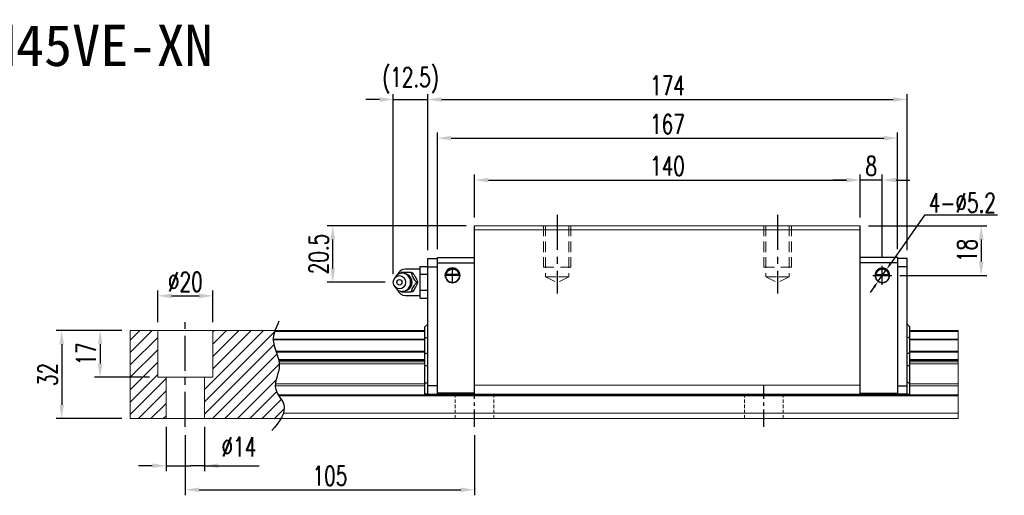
# Model space of a CAD drawing. Header units: millimetres. Extents: x 558 to 1114, y 594 to 1103.
# Tile 3 of 3: x 757 to 1114, y 594 to 767. Entities that reach past the tile are written whole.
import ezdxf
from ezdxf.enums import TextEntityAlignment as Align

# ---------------------------------------------------------------- set-up
doc = ezdxf.new("R2010")
doc.units = ezdxf.units.MM
doc.header["$PDSIZE"] = -1
for name, pattern in [('CENTER', [10.16, 6.35, -1.27, 1.27, -1.27]), ('DASHED', [0.75, 0.5, -0.25]), ('HIDDEN', [1.905, 1.27, -0.635])]:
    doc.linetypes.add(name, pattern=pattern)
for name, color, linetype in [('2', 7, 'Continuous'), ('CHA', 2, 'Continuous'), ('CL', 1, 'CENTER'), ('DIM', 4, 'Continuous'), ('HID', 2, 'DASHED'), ('OUT', 3, 'Continuous')]:
    doc.layers.add(name, color=color, linetype=linetype)
doc.styles.add('DIM-7', font='SIMPLEX.shx', dxfattribs={"width": 0.7, "bigfont": 'chineset.shx'})
doc.styles.add('T', font='kaiu.ttf')
doc.dimstyles.new('CNS', dxfattribs={"dimtxt": 3.5, "dimasz": 2.5, "dimexe": 1, "dimexo": 1.5, "dimgap": 0.09, "dimtad": 0, "dimdsep": 46, "dimtxsty": 'DIM-7', "dimcen": 0.09, "dimclrd": 1, "dimclre": 1, "dimclrt": 4, "dimadec": 0, "dimazin": 0, "dimtfac": 1, "dimtix": 1, "dimtmove": 2, "dimatfit": 3, "dimfxl": 1, "dimtvp": 0.971429, "dimtolj": 1, "dimarcsym": 0})
doc.dimstyles.new('CNSx1 (指線專用)', dxfattribs={"dimscale": 0.56, "dimtxt": 3.5, "dimasz": 2.5, "dimexe": 1, "dimexo": 1.5, "dimgap": 1, "dimtad": 1, "dimtih": 1, "dimtoh": 1, "dimdsep": 46, "dimtxsty": 'DIM-7', "dimcen": 0.09, "dimclrd": 256, "dimclre": 256, "dimclrt": 4, "dimadec": 0, "dimazin": 0, "dimtfac": 1, "dimtix": 1, "dimtmove": 1, "dimatfit": 3, "dimfxl": 1, "dimtvp": 0.971429, "dimtolj": 1, "dimarcsym": 0})

# ---------------------------------------------------------------- blocks, each defined once
blk = doc.blocks.new('*D14')
at = {"color": 7, "lineweight": -2}
for p, q in [((921.7, 694.74), (921.7, 710.33)), ((926.7, 708.33), (1056.7, 708.33)), ((1061.7, 694.74), (1061.7, 710.33))]:
    blk.add_line(p, q, dxfattribs=at)
at = {"color": 7}
for points in [[(926.7, 709.16), (926.7, 707.5), (921.7, 708.33)], [(1056.7, 709.16), (1056.7, 707.5), (1061.7, 708.33)]]:
    blk.add_solid(points, dxfattribs=at)
at = {"layer": 'DEFPOINTS', "color": 0}
for p in [(1061.7, 708.33), (921.7, 691.74), (1061.7, 691.74)]:
    blk.add_point(p, dxfattribs=at)
at = {"color": 7, "insert": (991.7, 713.43), "char_height": 7, "attachment_point": 5, "style": 'DIM-7'}
blk.add_mtext('\\A1;140', dxfattribs=at)
blk = doc.blocks.new('*D16')
at = {"color": 7, "lineweight": -2}
for p, q in [((1056.7, 708.33), (1051.7, 708.33)), ((1061.7, 694.74), (1061.7, 710.33)), ((1069.7, 708.33), (1061.7, 708.33)), ((1069.7, 680.16), (1069.7, 710.33)), ((1074.7, 708.33), (1079.7, 708.33))]:
    blk.add_line(p, q, dxfattribs=at)
at = {"color": 7}
for points in [[(1056.7, 709.16), (1056.7, 707.5), (1061.7, 708.33)], [(1074.7, 709.16), (1074.7, 707.5), (1069.7, 708.33)]]:
    blk.add_solid(points, dxfattribs=at)
at = {"layer": 'DEFPOINTS', "color": 0}
for p in [(1061.7, 708.33), (1061.7, 691.74), (1069.7, 677.16)]:
    blk.add_point(p, dxfattribs=at)
at = {"color": 7, "insert": (1065.7, 713.43), "char_height": 7, "attachment_point": 5, "style": 'DIM-7'}
blk.add_mtext('\\A1;8', dxfattribs=at)
blk = doc.blocks.new('*D17')
at = {"color": 7, "lineweight": -2}
for p, q in [((1064.7, 691.74), (1107.61, 691.74)), ((1105.61, 686.74), (1105.61, 678.74)), ((1076.12, 673.74), (1107.61, 673.74))]:
    blk.add_line(p, q, dxfattribs=at)
at = {"color": 7}
for points in [[(1104.78, 686.74), (1106.44, 686.74), (1105.61, 691.74)], [(1104.78, 678.74), (1106.44, 678.74), (1105.61, 673.74)]]:
    blk.add_solid(points, dxfattribs=at)
at = {"layer": 'DEFPOINTS', "color": 0}
for p in [(1061.7, 691.74), (1073.12, 673.74), (1105.61, 673.74)]:
    blk.add_point(p, dxfattribs=at)
at = {"color": 7, "insert": (1100.51, 682.74), "char_height": 7, "attachment_point": 5, "rotation": 90, "style": 'DIM-7'}
blk.add_mtext('\\A1;18', dxfattribs=at)
blk = doc.blocks.new('*D19')
at = {"color": 7, "lineweight": -2}
for p, q in [((816.7, 615.74), (816.7, 593.91)), ((921.7, 615.74), (921.7, 593.91)), ((821.7, 595.91), (916.7, 595.91))]:
    blk.add_line(p, q, dxfattribs=at)
at = {"color": 7}
for points in [[(821.7, 596.74), (821.7, 595.08), (816.7, 595.91)], [(916.7, 596.74), (916.7, 595.08), (921.7, 595.91)]]:
    blk.add_solid(points, dxfattribs=at)
at = {"layer": 'DEFPOINTS', "color": 0}
for p in [(816.7, 618.74), (921.7, 618.74), (921.7, 595.91)]:
    blk.add_point(p, dxfattribs=at)
at = {"color": 7, "insert": (869.2, 601.01), "char_height": 7, "attachment_point": 5, "style": 'DIM-7'}
blk.add_mtext('\\A1;105', dxfattribs=at)
blk = doc.blocks.new('*D20')
at = {"color": 7, "lineweight": -2}
for p, q in [((806.7, 656.74), (806.7, 668.29)), ((811.7, 666.29), (821.7, 666.29)), ((826.7, 656.74), (826.7, 668.29))]:
    blk.add_line(p, q, dxfattribs=at)
at = {"color": 7}
for points in [[(811.7, 667.12), (811.7, 665.45), (806.7, 666.29)], [(821.7, 667.12), (821.7, 665.45), (826.7, 666.29)]]:
    blk.add_solid(points, dxfattribs=at)
at = {"layer": 'DEFPOINTS', "color": 0}
for p in [(826.7, 666.29), (806.7, 653.74), (826.7, 653.74)]:
    blk.add_point(p, dxfattribs=at)
at = {"color": 7, "insert": (816.7, 671.39), "char_height": 7, "attachment_point": 5, "style": 'DIM-7'}
blk.add_mtext('\\A1;%%C20', dxfattribs=at)
blk = doc.blocks.new('*D21')
at = {"color": 7, "lineweight": -2}
for p, q in [((793.7, 653.74), (783.8, 653.74)), ((785.8, 648.74), (785.8, 641.74)), ((803.7, 636.74), (783.8, 636.74))]:
    blk.add_line(p, q, dxfattribs=at)
at = {"color": 7}
for points in [[(784.97, 648.74), (786.64, 648.74), (785.8, 653.74)], [(784.97, 641.74), (786.64, 641.74), (785.8, 636.74)]]:
    blk.add_solid(points, dxfattribs=at)
at = {"layer": 'DEFPOINTS', "color": 0}
for p in [(796.7, 653.74), (785.8, 636.74), (806.7, 636.74)]:
    blk.add_point(p, dxfattribs=at)
at = {"color": 7, "insert": (780.7, 645.24), "char_height": 7, "attachment_point": 5, "rotation": 90, "style": 'DIM-7'}
blk.add_mtext('\\A1;17', dxfattribs=at)
blk = doc.blocks.new('*D18')
at = {"color": 7, "lineweight": -2}
for p, q in [((793.7, 653.74), (769.84, 653.74)), ((771.84, 648.74), (771.84, 626.74)), ((793.7, 621.74), (769.84, 621.74))]:
    blk.add_line(p, q, dxfattribs=at)
at = {"color": 7}
for points in [[(771.01, 648.74), (772.68, 648.74), (771.84, 653.74)], [(771.01, 626.74), (772.68, 626.74), (771.84, 621.74)]]:
    blk.add_solid(points, dxfattribs=at)
at = {"layer": 'DEFPOINTS', "color": 0}
for p in [(796.7, 653.74), (771.84, 621.74), (796.7, 621.74)]:
    blk.add_point(p, dxfattribs=at)
at = {"color": 7, "insert": (766.74, 637.74), "char_height": 7, "attachment_point": 5, "rotation": 90, "style": 'DIM-7'}
blk.add_mtext('\\A1;32', dxfattribs=at)
blk = doc.blocks.new('*D22')
at = {"layer": 'DEFPOINTS', "color": 0}
for p in [(1075.2, 723.54), (908.2, 680.24), (1075.2, 680.24)]:
    blk.add_point(p, dxfattribs=at)
at = {"layer": 'DIM', "color": 7, "lineweight": -2}
for p, q in [((908.2, 683.24), (908.2, 725.54)), ((1075.2, 683.24), (1075.2, 725.54)), ((913.2, 723.54), (1070.2, 723.54))]:
    blk.add_line(p, q, dxfattribs=at)
at = {"layer": 'DIM', "color": 7}
for points in [[(913.2, 724.37), (913.2, 722.71), (908.2, 723.54)], [(1070.2, 724.37), (1070.2, 722.71), (1075.2, 723.54)]]:
    blk.add_solid(points, dxfattribs=at)
at = {"layer": 'DIM', "color": 7, "insert": (991.7, 728.64), "char_height": 7, "attachment_point": 5, "style": 'DIM-7'}
blk.add_mtext('\\A1;167', dxfattribs=at)
blk = doc.blocks.new('*D26')
at = {"color": 7, "lineweight": -2}
for p, q in [((809.7, 618.74), (809.7, 602.65)), ((823.7, 618.74), (823.7, 602.65)), ((804.7, 604.65), (799.7, 604.65)), ((809.7, 604.65), (814.7, 604.65)), ((814.7, 604.65), (818.7, 604.65)), ((823.7, 604.65), (818.7, 604.65)), ((823.7, 604.65), (843.57, 604.65)), ((828.7, 604.65), (833.7, 604.65))]:
    blk.add_line(p, q, dxfattribs=at)
at = {"color": 7}
for points in [[(804.7, 605.48), (804.7, 603.82), (809.7, 604.65)], [(828.7, 605.48), (828.7, 603.82), (823.7, 604.65)]]:
    blk.add_solid(points, dxfattribs=at)
at = {"layer": 'DEFPOINTS', "color": 0}
for p in [(809.7, 621.74), (823.7, 621.74), (823.7, 604.65)]:
    blk.add_point(p, dxfattribs=at)
at = {"color": 7, "insert": (836.14, 611.45), "char_height": 7, "attachment_point": 5, "style": 'DIM-7'}
blk.add_mtext('\\A1;%%C14', dxfattribs=at)
blk = doc.blocks.new('*D96')
at = {"layer": 'DEFPOINTS', "color": 0}
for p in [(1078.7, 737.56), (904.7, 679.89), (1078.7, 679.89)]:
    blk.add_point(p, dxfattribs=at)
at = {"layer": 'DIM', "color": 7, "lineweight": -2}
for p, q in [((904.7, 682.89), (904.7, 739.56)), ((909.7, 737.56), (1073.7, 737.56)), ((1078.7, 682.89), (1078.7, 739.56))]:
    blk.add_line(p, q, dxfattribs=at)
at = {"layer": 'DIM', "color": 7}
for points in [[(909.7, 738.39), (909.7, 736.73), (904.7, 737.56)], [(1073.7, 738.39), (1073.7, 736.73), (1078.7, 737.56)]]:
    blk.add_solid(points, dxfattribs=at)
at = {"layer": 'DIM', "color": 7, "insert": (991.7, 742.66), "char_height": 7, "attachment_point": 5, "style": 'DIM-7'}
blk.add_mtext('\\A1;174', dxfattribs=at)
blk = doc.blocks.new('*D97')
at = {"layer": 'DEFPOINTS', "color": 0}
for p in [(870.22, 691.74), (921.7, 691.74), (892.2, 671.24)]:
    blk.add_point(p, dxfattribs=at)
at = {"layer": 'DIM', "color": 7, "lineweight": -2}
for p, q in [((918.7, 691.74), (868.22, 691.74)), ((870.22, 676.24), (870.22, 686.74)), ((889.2, 671.24), (868.22, 671.24))]:
    blk.add_line(p, q, dxfattribs=at)
at = {"layer": 'DIM', "color": 7}
for points in [[(869.39, 686.74), (871.06, 686.74), (870.22, 691.74)], [(869.39, 676.24), (871.06, 676.24), (870.22, 671.24)]]:
    blk.add_solid(points, dxfattribs=at)
at = {"layer": 'DIM', "color": 7, "insert": (865.12, 681.49), "char_height": 7, "attachment_point": 5, "rotation": 90, "style": 'DIM-7'}
blk.add_mtext('\\A1;20.5', dxfattribs=at)
blk = doc.blocks.new('*D98')
at = {"color": 7, "lineweight": -2}
for p, q in [((887.2, 737.56), (882.2, 737.56)), ((892.2, 674.22), (892.2, 739.56)), ((892.2, 737.56), (904.7, 737.56)), ((904.7, 682.89), (904.7, 739.56)), ((909.7, 737.56), (914.7, 737.56))]:
    blk.add_line(p, q, dxfattribs=at)
at = {"color": 7}
for points in [[(887.2, 738.39), (887.2, 736.73), (892.2, 737.56)], [(909.7, 738.39), (909.7, 736.73), (904.7, 737.56)]]:
    blk.add_solid(points, dxfattribs=at)
at = {"layer": 'DEFPOINTS', "color": 0}
for p in [(904.7, 737.56), (904.7, 679.89), (892.2, 671.22)]:
    blk.add_point(p, dxfattribs=at)
at = {"color": 7, "insert": (898.45, 744.49), "char_height": 7, "attachment_point": 5, "style": 'DIM-7'}
blk.add_mtext('\\A1;(12.5)', dxfattribs=at)
blk = doc.blocks.new('*D108')
at = {"color": 0, "lineweight": -2}
for p, q in [((1085.04, 695.59), (1072.63, 677.91)), ((1111.47, 695.59), (1085.04, 695.59)), ((1068.21, 671.61), (1071.2, 675.86)), ((1066.77, 669.56), (1065.34, 667.51))]:
    blk.add_line(p, q, dxfattribs=at)
at = {"color": 0}
for points in [[(1072.29, 678.15), (1072.97, 677.67), (1071.2, 675.86)], [(1066.43, 669.8), (1067.11, 669.32), (1068.21, 671.61)]]:
    blk.add_solid(points, dxfattribs=at)
at = {"layer": 'DEFPOINTS', "color": 0}
for p in [(1071.2, 675.86), (1068.21, 671.61)]:
    blk.add_point(p, dxfattribs=at)
at = {"color": 0, "insert": (1098.75, 700.09), "char_height": 3.5, "attachment_point": 5, "style": 'DIM-7'}
blk.add_mtext('\\A1;{\\H2x;4-∅5.2}', dxfattribs=at)

msp = doc.modelspace()

# ---------------------------------------------------------------- hatches: boundary and pattern name
at = {"layer": 'DIM'}
h = msp.add_hatch(dxfattribs=at)
h.set_pattern_fill('ANSI31', color=0, style=0)
h.set_pattern_definition([(45, (492.7543, 480.9535), (-2.245064, 2.245064), [])])
edge = h.paths.add_edge_path()
edge.add_spline(control_points=[(849.604, 646.166), (849.14, 647.467), (848.678, 648.843), (848.635, 650.22), (848.633, 650.305)], knot_values=[7.0410379, 7.0410379, 7.0410379, 7.0410379, 11.0834181, 11.3490412, 11.3490412, 11.3490412, 11.3490412], degree=3, periodic=0)
edge.add_spline(control_points=[(848.633, 650.305), (848.632, 650.403), (848.633, 650.501), (848.635, 650.599)], knot_values=[6.7346274, 6.7346274, 6.7346274, 6.7346274, 7.0410379, 7.0410379, 7.0410379, 7.0410379], degree=3, periodic=0)
edge.add_spline(control_points=[(848.635, 650.599), (848.66, 651.503), (848.85, 652.407), (849.136, 653.311)], knot_values=[3.908874, 3.908874, 3.908874, 3.908874, 6.7346274, 6.7346274, 6.7346274, 6.7346274], degree=3, periodic=0)
edge.add_spline(control_points=[(849.136, 653.311), (849.181, 653.452), (849.228, 653.594), (849.278, 653.735)], knot_values=[3.466366, 3.466366, 3.466366, 3.466366, 3.908874, 3.908874, 3.908874, 3.908874], degree=3, periodic=0)
edge.add_line((849.274, 653.735), (826.703, 653.735))
edge.add_line((826.703, 653.735), (826.703, 636.735))
edge.add_line((826.703, 636.735), (823.703, 636.735))
edge.add_line((823.703, 636.735), (823.703, 621.735))
edge.add_line((823.703, 621.735), (851.345, 621.735))
edge.add_spline(control_points=[(851.345, 621.735), (851.749, 622.406), (852.081, 623.073), (852.306, 623.735)], knot_values=[35.0876755, 35.0876755, 35.0876755, 35.0876755, 37.2888756, 37.2888756, 37.2888756, 37.2888756], degree=3, periodic=0)
edge.add_spline(control_points=[(852.306, 623.735), (852.664, 624.789), (852.846, 626.912), (851.346, 628.961), (850.665, 630.028)], knot_values=[27.949439, 27.949439, 27.949439, 27.949439, 31.4503537, 35.0876755, 35.0876755, 35.0876755, 35.0876755], degree=3, periodic=0)
edge.add_spline(control_points=[(850.665, 630.028), (850.591, 630.146), (850.517, 630.264), (850.444, 630.382)], knot_values=[27.5490533, 27.5490533, 27.5490533, 27.5490533, 27.949439, 27.949439, 27.949439, 27.949439], degree=3, periodic=0)
edge.add_spline(control_points=[(850.444, 630.382), (850.043, 631.04), (849.479, 632.12), (849.366, 633.254), (849.371, 633.693)], knot_values=[23.9494384, 23.9494384, 23.9494384, 23.9494384, 26.1777675, 27.5490533, 27.5490533, 27.5490533, 27.5490533], degree=3, periodic=0)
edge.add_spline(control_points=[(849.371, 633.693), (849.373, 633.927), (849.389, 634.162), (849.416, 634.4)], knot_values=[23.2175338, 23.2175338, 23.2175338, 23.2175338, 23.9494384, 23.9494384, 23.9494384, 23.9494384], degree=3, periodic=0)
edge.add_spline(control_points=[(849.416, 634.4), (849.659, 636.541), (850.904, 639.036), (850.829, 641.452), (850.813, 641.674)], knot_values=[15.9420699, 15.9420699, 15.9420699, 15.9420699, 22.5462419, 23.2175338, 23.2175338, 23.2175338, 23.2175338], degree=3, periodic=0)
edge.add_spline(control_points=[(850.813, 641.674), (850.795, 641.91), (850.766, 642.146), (850.728, 642.381)], knot_values=[15.228195, 15.228195, 15.228195, 15.228195, 15.9420699, 15.9420699, 15.9420699, 15.9420699], degree=3, periodic=0)
edge.add_spline(control_points=[(850.728, 642.381), (850.702, 642.548), (850.67, 642.715), (850.635, 642.882)], knot_values=[14.7203513, 14.7203513, 14.7203513, 14.7203513, 15.228195, 15.228195, 15.228195, 15.228195], degree=3, periodic=0)
edge.add_spline(control_points=[(850.635, 642.882), (850.615, 642.975), (850.594, 643.068), (850.572, 643.16)], knot_values=[14.4372251, 14.4372251, 14.4372251, 14.4372251, 14.7203513, 14.7203513, 14.7203513, 14.7203513], degree=3, periodic=0)
edge.add_spline(control_points=[(850.572, 643.16), (850.355, 644.072), (850.031, 644.974), (849.709, 645.872)], knot_values=[11.6531458, 11.6531458, 11.6531458, 11.6531458, 14.4372251, 14.4372251, 14.4372251, 14.4372251], degree=3, periodic=0)
edge.add_spline(control_points=[(849.709, 645.872), (849.674, 645.97), (849.639, 646.068), (849.604, 646.166)], knot_values=[11.3490412, 11.3490412, 11.3490412, 11.3490412, 11.6531458, 11.6531458, 11.6531458, 11.6531458], degree=3, periodic=0)
edge.add_line((849.604, 646.166), (849.604, 646.166))
h.paths.add_polyline_path([(806.703, 653.735), (796.703, 653.735), (796.703, 621.735), (809.703, 621.735), (809.703, 636.735), (806.703, 636.735)])

# ---------------------------------------------------------------- linework, layer by layer
at = {"linetype": 'Continuous', "lineweight": 15}
for p, q in [((850.444, 630.382), (1097.194, 630.382)), ((850.665, 630.028), (1097.194, 630.028)), ((921.703, 630.635), (1061.703, 630.635))]:
    msp.add_line(p, q, dxfattribs=at)
at = {"layer": '2', "color": 0, "linetype": 'Continuous'}
for p, q in [((921.703, 630.635), (921.703, 691.735)), ((1061.703, 630.635), (1061.703, 691.735)), ((904.703, 679.885), (908.203, 679.885)), ((904.703, 676.885), (904.703, 679.885)), ((908.203, 680.235), (921.702, 680.235)), ((908.203, 630.635), (908.203, 680.235)), ((1075.203, 680.235), (1061.703, 680.235)), ((1075.203, 680.235), (1075.203, 630.635)), ((1078.703, 679.885), (1075.203, 679.885)), ((1078.703, 676.885), (1078.703, 679.885)), ((901.903, 676.035), (896.62, 676.035)), ((901.903, 677.009), (904.703, 677.009)), ((901.903, 674.122), (901.903, 677.009)), ((904.703, 630.635), (904.703, 676.885)), ((904.703, 676.885), (908.203, 676.885)), ((908.203, 678.335), (921.702, 678.335)), ((1075.203, 678.335), (1061.703, 678.335)), ((1078.703, 676.885), (1075.203, 676.885)), ((1078.703, 633.635), (1078.703, 676.885)), ((893, 673.194), (892.636, 672.66)), ((901.903, 674.122), (904.703, 674.122)), ((901.903, 668.349), (901.903, 674.122)), ((916.011, 674.01), (911.394, 674.01)), ((915.983, 674.035), (911.422, 674.035)), ((1067.394, 674.01), (1072.011, 674.01)), ((1067.422, 674.035), (1071.983, 674.035)), ((892.636, 669.811), (893, 669.276)), ((901.903, 665.462), (901.903, 668.349)), ((901.903, 668.349), (904.703, 668.349)), ((896.62, 666.435), (901.903, 666.435)), ((901.903, 665.462), (904.703, 665.462)), ((903.703, 655.035), (904.703, 656.035)), ((903.703, 650.888), (903.703, 655.035)), ((1079.703, 655.035), (1078.703, 656.035)), ((1079.703, 650.888), (1079.703, 655.035)), ((903.703, 650.888), (904.703, 651.252)), ((903.703, 645.583), (903.703, 650.888)), ((1079.703, 650.888), (1078.703, 651.252)), ((1079.703, 645.583), (1079.703, 650.888)), ((903.703, 645.583), (904.703, 645.219)), ((903.703, 641.114), (903.703, 645.583)), ((1079.703, 645.583), (1078.703, 645.219)), ((1079.703, 641.114), (1079.703, 645.583)), ((903.703, 634.524), (903.703, 641.114)), ((903.703, 641.114), (904.703, 640.75)), ((1079.703, 641.114), (1078.703, 640.75)), ((1079.703, 634.524), (1079.703, 641.114)), ((903.703, 634.524), (904.703, 634.938)), ((903.703, 630.635), (903.703, 634.524)), ((908.203, 633.635), (904.703, 633.635)), ((1075.203, 633.635), (1078.703, 633.635)), ((1079.703, 634.524), (1078.703, 634.938)), ((1078.703, 630.635), (1078.703, 633.635)), ((1079.703, 630.635), (1079.703, 634.524)), ((904.703, 630.635), (903.703, 630.635)), ((904.703, 630.635), (908.203, 630.635)), ((921.703, 631.034), (908.203, 631.034)), ((908.203, 630.635), (921.703, 630.635)), ((1061.703, 631.034), (1075.203, 631.034)), ((1075.203, 630.635), (1061.703, 630.635)), ((1078.703, 630.635), (1075.203, 630.635)), ((1078.703, 630.635), (1079.703, 630.635))]:
    msp.add_line(p, q, dxfattribs=at)
for centre, radius, start, end in [((896.62, 673.035), 3, 89.99998, 161.42204), ((913.703, 673.735), 2.7, 90, 270), ((913.703, 673.735), 2.6, 90, 270), ((913.703, 673.735), 2.7, 270, 90), ((913.703, 673.735), 2.6, 270, 90), ((1069.703, 673.735), 2.7, 90, 270), ((1069.703, 673.735), 2.6, 90, 270), ((1069.703, 673.735), 2.7, 270, 90), ((1069.703, 673.735), 2.6, 270, 90), ((896.62, 669.435), 3, 198.57796, 270.00002)]:
    msp.add_arc(centre, radius, start, end, dxfattribs=at)
at = {"layer": '2', "color": 0, "linetype": 'Continuous', "extrusion": (0, 0, -1)}
for centre, start, end in [((-913.703, 673.735), 7.49472, 90), ((-913.703, 673.735), 90, 172.50528), ((-1069.703, 673.735), 7.49472, 90), ((-1069.703, 673.735), 90, 172.50528)]:
    msp.add_arc(centre, 2.3, start, end, dxfattribs=at)
at = {"layer": '2', "color": 0, "linetype": 'Continuous'}
for major_axis in [(0, -2.4), (0, -1)]:
    msp.add_ellipse((894.42, 671.235), major_axis=major_axis, ratio=0.9238797, dxfattribs=at)
for centre, major_axis, start_param, end_param in [((895.453, 671.235), (0, -3.3), 3.1415926, 4.0769035), ((895.453, 671.235), (0, -3.3), 0, 3.1415927), ((896.268, 671.235), (0, -2.962), 0.4233297, 2.6987264), ((895.453, 671.235), (0, -3.3), 5.3479724, 6.2831853)]:
    msp.add_ellipse(centre, major_axis=major_axis, ratio=0.9238797, start_param=start_param, end_param=end_param, dxfattribs=at)
for points, knots in [([(911.394, 674.01), (911.42, 674.242), (911.482, 674.47), (911.654, 674.875), (911.765, 675.06), (912.082, 675.461), (912.309, 675.656), (912.729, 675.9), (912.91, 675.979), (913.224, 676.066), (913.345, 676.09), (913.548, 676.111), (913.625, 676.115), (913.703, 676.115)], [0, 0, 0, 0, 0.187135, 0.187135, 0.3722972, 0.3722972, 0.651232, 0.651232, 0.8354912, 0.8354912, 0.9393137, 0.9393137, 1, 1, 1, 1]), ([(913.703, 676.115), (913.829, 676.115), (913.956, 676.104), (914.251, 676.053), (914.415, 676.004), (914.854, 675.821), (915.11, 675.648), (915.501, 675.255), (915.654, 675.048), (915.865, 674.628), (915.938, 674.42), (915.994, 674.14), (916.004, 674.076), (916.011, 674.01)], [0, 0, 0, 0, 0.0998047, 0.0998047, 0.2515472, 0.2515472, 0.5439534, 0.5439534, 0.769985, 0.769985, 0.9482846, 0.9482846, 1, 1, 1, 1]), ([(1069.703, 676.115), (1069.577, 676.115), (1069.449, 676.104), (1069.154, 676.053), (1068.991, 676.004), (1068.552, 675.821), (1068.296, 675.648), (1067.904, 675.255), (1067.751, 675.048), (1067.54, 674.628), (1067.467, 674.42), (1067.411, 674.14), (1067.401, 674.076), (1067.394, 674.01)], [0, 0, 0, 0, 0.0998047, 0.0998047, 0.2515472, 0.2515472, 0.5439534, 0.5439534, 0.769985, 0.769985, 0.9482846, 0.9482846, 1, 1, 1, 1]), ([(1072.011, 674.01), (1071.985, 674.242), (1071.923, 674.47), (1071.751, 674.875), (1071.64, 675.06), (1071.324, 675.461), (1071.096, 675.656), (1070.676, 675.9), (1070.495, 675.979), (1070.181, 676.066), (1070.06, 676.09), (1069.858, 676.111), (1069.78, 676.115), (1069.703, 676.115)], [0, 0, 0, 0, 0.187135, 0.187135, 0.3722972, 0.3722972, 0.651232, 0.651232, 0.8354912, 0.8354912, 0.9393137, 0.9393137, 1, 1, 1, 1]), ([(898.744, 674.735), (898.025, 674.735), (897.257, 674.735), (895.949, 674.735), (895.463, 674.735), (895.01, 674.735)], [0, 0, 0, 0, 0.5, 0.5, 1, 1, 1, 1]), ([(898.753, 671.235), (898.752, 671.486), (898.697, 671.983), (898.44, 672.71), (898.012, 673.368), (897.437, 673.912), (896.752, 674.301), (896.072, 674.506), (895.635, 674.525), (895.452, 674.517)], [0, 0, 0, 0, 0.1424122, 0.2912277, 0.4421098, 0.5939693, 0.7455107, 0.8956214, 1, 1, 1, 1]), ([(900.611, 671.236), (900.345, 671.581), (900.078, 671.936), (899.661, 672.565), (899.5, 672.833), (899.231, 673.361), (899.12, 673.623), (898.916, 674.17), (898.828, 674.455), (898.744, 674.735)], [0, 0, 0, 0, 0.316279, 0.316279, 0.5305075, 0.5305075, 0.7443494, 0.7443494, 1, 1, 1, 1]), ([(899.158, 674.735), (899.571, 674.188), (899.969, 673.603), (900.622, 672.381), (900.853, 671.786), (901.025, 671.236)], [0, 0, 0, 0, 0.5, 0.5, 1, 1, 1, 1]), ([(895.794, 667.958), (895.841, 667.961), (896.137, 667.988), (896.668, 668.14), (897.329, 668.486), (897.89, 668.97), (898.33, 669.564), (898.629, 670.242), (898.74, 670.816), (898.753, 671.149), (898.753, 671.235)], [0, 0, 0, 0, 0.0297339, 0.1848987, 0.3380427, 0.4898314, 0.6411412, 0.7929758, 0.9463445, 1, 1, 1, 1]), ([(898.744, 667.736), (898.847, 668.081), (898.958, 668.436), (899.212, 669.065), (899.338, 669.333), (899.632, 669.861), (899.8, 670.123), (900.18, 670.67), (900.395, 670.955), (900.611, 671.235)], [0, 0, 0, 0, 0.316279, 0.316279, 0.5305075, 0.5305075, 0.7443494, 0.7443494, 1, 1, 1, 1]), ([(901.025, 671.235), (900.854, 670.688), (900.628, 670.103), (899.977, 668.881), (899.573, 668.286), (899.158, 667.736)], [0, 0, 0, 0, 0.5, 0.5, 1, 1, 1, 1]), ([(895.01, 667.735), (895.47, 667.735), (895.963, 667.735), (897.312, 667.735), (898.035, 667.735), (898.744, 667.735)], [0, 0, 0, 0, 0.5, 0.5, 1, 1, 1, 1])]:
    msp.add_open_spline(points, degree=3, knots=knots, dxfattribs=at)
for points, degree in [([(895.01, 674.735), (894.922, 674.621), (894.834, 674.505), (894.746, 674.388)], 3), ([(898.744, 674.735), (899.158, 674.735)], 1), ([(911.422, 674.035), (911.413, 674.027), (911.403, 674.019), (911.394, 674.01)], 3), ([(916.011, 674.01), (916.002, 674.019), (915.992, 674.027), (915.983, 674.035)], 3), ([(1067.394, 674.01), (1067.403, 674.019), (1067.413, 674.027), (1067.422, 674.035)], 3), ([(1071.983, 674.035), (1071.992, 674.027), (1072.002, 674.019), (1072.011, 674.01)], 3), ([(900.611, 671.235), (901.025, 671.235)], 1), ([(894.766, 668.057), (894.847, 667.949), (894.928, 667.842), (895.01, 667.736)], 3), ([(895.475, 667.957), (895.532, 667.953), (895.589, 667.952), (895.646, 667.952)], 3), ([(899.158, 667.735), (898.744, 667.735)], 1)]:
    msp.add_open_spline(points, degree=degree, dxfattribs=at)
at = {"layer": 'CL', "color": 0, "ltscale": 2}
for p, q in [((951.703, 695.735), (951.703, 667.11)), ((1031.703, 695.735), (1031.703, 667.11)), ((816.703, 618.735), (816.703, 656.735))]:
    msp.add_line(p, q, dxfattribs=at)
at = {"layer": 'CL', "color": 0}
for p, q in [((921.703, 618.735), (921.703, 633.885)), ((1026.703, 618.735), (1026.703, 633.885))]:
    msp.add_line(p, q, dxfattribs=at)
at = {"layer": 'DIM', "color": 0}
for p, q in [((913.703, 670.846), (913.703, 676.625)), ((1069.703, 670.313), (1069.703, 677.158)), ((916.592, 673.735), (910.813, 673.735)), ((1066.28, 673.735), (1073.125, 673.735))]:
    msp.add_line(p, q, dxfattribs=at)
msp.add_open_spline([(850.692, 657.063), (849.608, 654.725), (847.143, 649.408), (852.857, 641.326), (847.428, 632.923), (854.975, 625.729), (850.718, 620.586), (848.057, 617.371)], degree=3, knots=[0, 0, 0, 0, 7.306661, 16.6133617, 25.3207242, 31.5867608, 42.0326146, 42.0326146, 42.0326146, 42.0326146], dxfattribs=at)
at = {"layer": 'HID', "color": 0, "linetype": 'HIDDEN', "lineweight": 0, "ltscale": 3}
for p, q in [((947.453, 673.235), (951.703, 671.11)), ((955.953, 673.235), (951.703, 671.11)), ((1027.453, 673.235), (1031.703, 671.11)), ((1035.953, 673.235), (1031.703, 671.11))]:
    msp.add_line(p, q, dxfattribs=at)
at = {"layer": 'HID', "color": 0, "linetype": 'HIDDEN', "lineweight": 0}
for p, q in [((914.703, 621.735), (914.703, 630.635)), ((928.703, 621.735), (928.703, 630.635)), ((1019.703, 621.735), (1019.703, 630.635)), ((1033.703, 621.735), (1033.703, 630.635))]:
    msp.add_line(p, q, dxfattribs=at)
at = {"layer": 'HID', "color": 0, "linetype": 'HIDDEN', "lineweight": 0, "ltscale": 3}
for points in [[(946.703, 691.735), (946.703, 676.735), (951.703, 676.735)], [(947.453, 691.735), (947.453, 673.235), (951.703, 673.235)], [(955.953, 691.735), (955.953, 673.235), (951.703, 673.235)], [(956.703, 691.735), (956.703, 676.735), (951.703, 676.735)], [(1026.703, 691.735), (1026.703, 676.735), (1031.703, 676.735)], [(1027.453, 691.735), (1027.453, 673.235), (1031.703, 673.235)], [(1035.953, 691.735), (1035.953, 673.235), (1031.703, 673.235)], [(1036.703, 691.735), (1036.703, 676.735), (1031.703, 676.735)]]:
    msp.add_lwpolyline(points, dxfattribs=at)
at = {"layer": 'OUT', "color": 0, "linetype": 'Continuous', "lineweight": 15}
for p, q in [((1061.703, 691.735), (921.703, 691.735)), ((1061.703, 690.235), (921.703, 690.235)), ((796.703, 653.735), (903.703, 653.735)), ((796.703, 653.311), (796.703, 653.735)), ((796.703, 650.599), (796.703, 653.311)), ((796.703, 650.305), (796.703, 650.599)), ((806.703, 636.735), (806.703, 653.735)), ((826.703, 636.735), (826.703, 653.735)), ((848.635, 650.599), (903.703, 650.599)), ((849.136, 653.311), (903.703, 653.311)), ((1079.703, 653.735), (1097.194, 653.735)), ((1079.703, 653.311), (1097.194, 653.311)), ((1079.703, 650.599), (1097.194, 650.599)), ((1097.194, 653.311), (1097.194, 653.735)), ((1097.194, 650.599), (1097.194, 653.311)), ((1097.194, 650.305), (1097.194, 650.599)), ((796.703, 646.166), (796.703, 650.305)), ((848.633, 650.305), (903.703, 650.305)), ((1079.703, 650.305), (1097.194, 650.305)), ((1097.194, 646.166), (1097.194, 650.305)), ((796.703, 645.872), (796.703, 646.166)), ((796.703, 643.16), (796.703, 645.872)), ((849.604, 646.166), (903.703, 646.166)), ((849.709, 645.872), (903.703, 645.872)), ((1079.703, 646.166), (1097.194, 646.166)), ((1079.703, 645.872), (1097.194, 645.872)), ((1097.194, 645.872), (1097.194, 646.166)), ((1097.194, 643.16), (1097.194, 645.872)), ((796.703, 642.882), (796.703, 643.16)), ((796.703, 642.381), (796.703, 642.882)), ((796.703, 641.674), (796.703, 642.381)), ((796.703, 634.4), (796.703, 641.674)), ((850.572, 643.16), (903.703, 643.16)), ((850.635, 642.882), (903.703, 642.882)), ((850.728, 642.381), (903.703, 642.381)), ((850.813, 641.674), (903.703, 641.674)), ((1079.703, 643.16), (1097.194, 643.16)), ((1079.703, 642.882), (1097.194, 642.882)), ((1079.703, 642.381), (1097.194, 642.381)), ((1079.703, 641.674), (1097.194, 641.674)), ((1097.194, 642.882), (1097.194, 643.16)), ((1097.194, 642.381), (1097.194, 642.882)), ((1097.194, 641.674), (1097.194, 642.381)), ((1097.194, 634.4), (1097.194, 641.674)), ((806.703, 636.735), (826.703, 636.735)), ((809.703, 621.735), (809.703, 636.735)), ((823.703, 621.735), (823.703, 636.735)), ((796.703, 633.693), (796.703, 634.4)), ((796.703, 630.382), (796.703, 633.693)), ((849.371, 633.693), (903.703, 633.693)), ((849.416, 634.4), (903.703, 634.4)), ((1061.703, 633.885), (921.703, 633.885)), ((1079.703, 634.4), (1097.194, 634.4)), ((1079.703, 633.693), (1097.194, 633.693)), ((1097.194, 633.693), (1097.194, 634.4)), ((1097.194, 630.382), (1097.194, 633.693)), ((796.703, 630.028), (796.703, 630.382)), ((796.703, 623.735), (796.703, 630.028)), ((1097.194, 630.028), (1097.194, 630.382)), ((1097.194, 623.735), (1097.194, 630.028)), ((796.703, 621.735), (796.703, 623.735)), ((852.306, 623.735), (1097.194, 623.735)), ((1097.194, 621.735), (1097.194, 623.735)), ((796.703, 621.735), (1097.194, 621.735))]:
    msp.add_line(p, q, dxfattribs=at)

# ---------------------------------------------------------------- texts
at = {"layer": 'CHA', "color": 7, "style": 'T'}
msp.add_text('TRH45VE-XN', height=15, dxfattribs=at).set_placement((775.63, 757.086), align=Align.MIDDLE)

# ---------------------------------------------------------------- dimensions: what is measured, and where the dimension line sits
at = {"color": 0}
for base, p1, p2, text, override, picture, middle in [((904.703, 737.561), (892.203, 671.219), (904.703, 679.885), '(<>)', {"dimscale": 2, "dimgap": 0.8, "dimtad": 1, "dimclrd": 7, "dimclre": 7, "dimclrt": 7, "dimadec": 2, "dimazin": 2, "dimtmove": 1}, '*D98', (898.453, 744.494)), ((826.703, 666.286), (806.703, 653.735), (826.703, 653.735), '%%C<>', {"dimscale": 2, "dimgap": 0.8, "dimtad": 1, "dimclrd": 7, "dimclre": 7, "dimclrt": 7, "dimtmove": 1}, '*D20', (816.703, 671.386))]:
    dim = msp.add_linear_dim(base=base, p1=p1, p2=p2, text=text, dimstyle='CNS', override=override, dxfattribs=at)
    dim.commit()
    dim.dimension.update_dxf_attribs({"geometry": picture, "text_midpoint": middle})
for base, p1, p2, override, picture, middle in [((1061.703, 708.33), (921.703, 691.735), (1061.703, 691.735), {"dimscale": 2, "dimgap": 0.8, "dimtad": 1, "dimclrd": 7, "dimclre": 7, "dimclrt": 7, "dimadec": 2, "dimazin": 2, "dimtmove": 1}, '*D14', (991.703, 713.43)), ((1061.703, 708.33), (1069.703, 677.158), (1061.703, 691.735), {"dimscale": 2, "dimgap": 0.8, "dimtad": 1, "dimclrd": 7, "dimclre": 7, "dimclrt": 7, "dimadec": 2, "dimazin": 2, "dimtmove": 1}, '*D16', (1065.703, 713.43)), ((921.703, 595.909), (816.703, 618.735), (921.703, 618.735), {"dimscale": 2, "dimgap": 0.8, "dimtad": 1, "dimclrd": 7, "dimclre": 7, "dimclrt": 7, "dimtmove": 1}, '*D19', (869.203, 601.009))]:
    dim = msp.add_linear_dim(base=base, p1=p1, p2=p2, dimstyle='CNS', override=override, dxfattribs=at)
    dim.commit()
    dim.dimension.update_dxf_attribs({"geometry": picture, "text_midpoint": middle})
at = {"color": 7}
dim = msp.add_diameter_dim_2p(p1=(1068.209, 671.607), p2=(1071.196, 675.864), text='{\\H2x;4-<>}', dimstyle='CNSx1 (指線專用)', override={"dimscale": 1, "dimclrd": 0, "dimclre": 0, "dimclrt": 0}, dxfattribs=at)
dim.commit()
dim.dimension.update_dxf_attribs({"geometry": '*D108', "text_midpoint": (1085.036, 695.586), "dimtype": 163})
at = {"color": 0}
for base, p1, p2, override, picture, middle in [((1105.611, 673.735), (1061.703, 691.735), (1073.125, 673.735), {"dimscale": 2, "dimgap": 0.8, "dimtad": 1, "dimclrd": 7, "dimclre": 7, "dimclrt": 7, "dimadec": 2, "dimazin": 2, "dimtmove": 1}, '*D17', (1100.511, 682.735)), ((771.845, 621.735), (796.703, 653.735), (796.703, 621.735), {"dimscale": 2, "dimgap": 0.8, "dimtad": 1, "dimclrd": 7, "dimclre": 7, "dimclrt": 7, "dimtmove": 1}, '*D18', (766.745, 637.735)), ((785.805, 636.735), (796.703, 653.735), (806.703, 636.735), {"dimscale": 2, "dimgap": 0.8, "dimtad": 1, "dimclrd": 7, "dimclre": 7, "dimclrt": 7, "dimtmove": 1}, '*D21', (780.705, 645.235))]:
    dim = msp.add_linear_dim(base=base, p1=p1, p2=p2, angle=90, dimstyle='CNS', override=override, dxfattribs=at)
    dim.commit()
    dim.dimension.update_dxf_attribs({"geometry": picture, "text_midpoint": middle})
dim = msp.add_linear_dim(base=(823.703, 604.652), p1=(809.703, 621.735), p2=(823.703, 621.735), angle=180, text='%%C<>', dimstyle='CNS', override={"dimscale": 2, "dimgap": 0.8, "dimclrd": 7, "dimclre": 7, "dimclrt": 7, "dimtmove": 0}, dxfattribs=at)
dim.commit()
dim.dimension.update_dxf_attribs({"geometry": '*D26', "text_midpoint": (836.136, 604.652), "dimtype": 160})
at = {"layer": 'DIM', "color": 0}
for base, p1, p2, angle, picture, middle in [((1078.703, 737.561), (904.703, 679.885), (1078.703, 679.885), 180, '*D96', (991.703, 742.661)), ((870.222, 691.735), (892.203, 671.235), (921.703, 691.735), 90, '*D97', (865.122, 681.485))]:
    dim = msp.add_linear_dim(base=base, p1=p1, p2=p2, angle=angle, dimstyle='CNS', override={"dimscale": 2, "dimgap": 0.8, "dimtad": 1, "dimclrd": 7, "dimclre": 7, "dimclrt": 7, "dimtmove": 1}, dxfattribs=at)
    dim.commit()
    dim.dimension.update_dxf_attribs({"geometry": picture, "text_midpoint": middle})
dim = msp.add_linear_dim(base=(1075.203, 723.539), p1=(908.203, 680.235), p2=(1075.203, 680.235), dimstyle='CNS', override={"dimscale": 2, "dimgap": 0.8, "dimtad": 1, "dimclrd": 7, "dimclre": 7, "dimclrt": 7, "dimtmove": 1}, dxfattribs=at)
dim.commit()
dim.dimension.update_dxf_attribs({"geometry": '*D22', "text_midpoint": (991.703, 728.639)})

doc.saveas('drawing.dxf')
